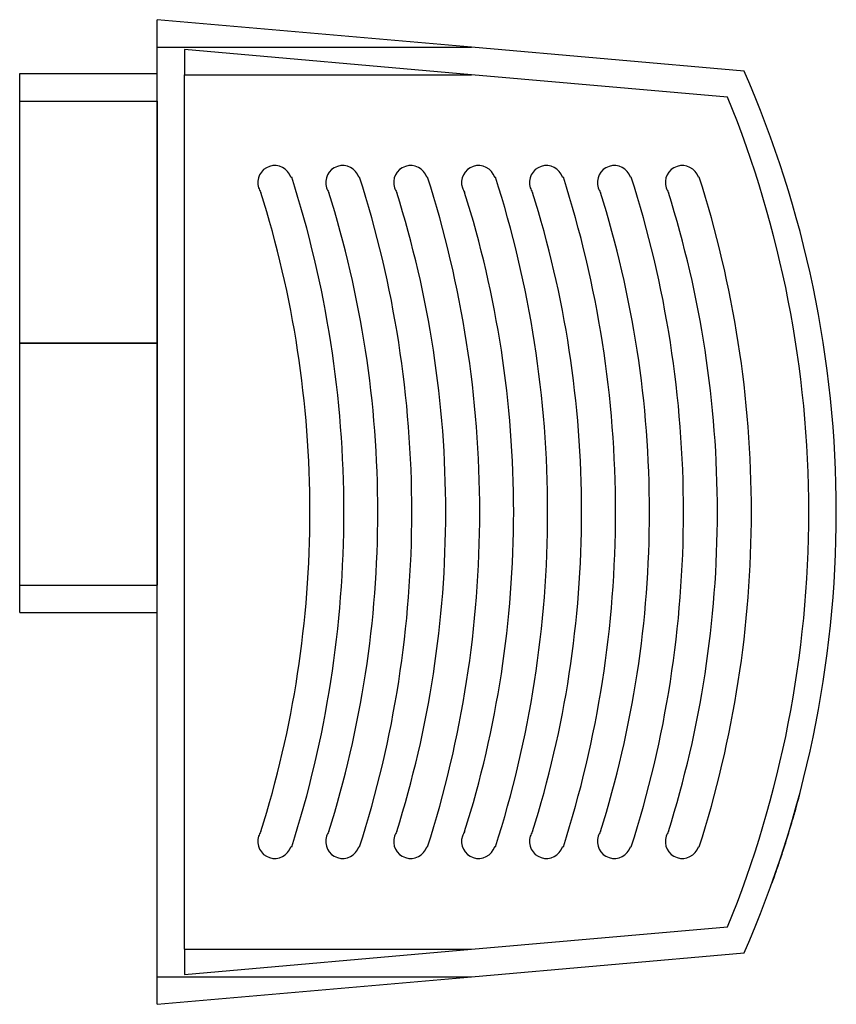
# Model space of a CAD drawing. Header units: millimetres. Extents: x -25 to 124, y -89 to 90.
import ezdxf

# ---------------------------------------------------------------- set-up
doc = ezdxf.new("R2010")
doc.units = ezdxf.units.MM
doc.layers.add('MAIN-1', color=7, linetype='Continuous')
doc.layers.add('MAIN-2', color=7, linetype='Continuous')

msp = doc.modelspace()

# ---------------------------------------------------------------- linework, layer by layer
at = {"layer": 'MAIN-1'}
for p, q in [((0, 84.5), (0, 89.5)), ((57.15, 84.5), (0, 89.5)), ((0, -84.5), (0, 84.5)), ((0, 84.5), (57.15, 84.5)), ((106.73, 80.16), (57.15, 84.5)), ((-25, 30.7), (-25, 79.7)), ((-25, 79.7), (0, 79.7)), ((-25, -18.3), (-25, 30.7)), ((-25, 30.7), (0, 30.7)), ((-25, -18.3), (0, -18.3)), ((116.67, -51.83), (116.64, -51.95)), ((116.7, -51.73), (116.67, -51.83)), ((116.72, -51.65), (116.7, -51.73)), ((116.73, -51.58), (116.72, -51.65)), ((116.75, -51.54), (116.73, -51.58)), ((116.76, -51.5), (116.75, -51.51)), ((116.75, -51.51), (116.75, -51.54)), ((116.76, -51.5), (116.76, -51.5)), ((116.21, -53.52), (116.14, -53.77)), ((116.27, -53.27), (116.21, -53.52)), ((116.34, -53.04), (116.27, -53.27)), ((116.4, -52.82), (116.34, -53.04)), ((116.46, -52.62), (116.4, -52.82)), ((116.51, -52.43), (116.46, -52.62)), ((116.55, -52.25), (116.51, -52.43)), ((116.6, -52.09), (116.55, -52.25)), ((116.64, -51.95), (116.6, -52.09)), ((115.73, -55.22), (115.63, -55.55)), ((115.82, -54.91), (115.73, -55.22)), ((115.9, -54.6), (115.82, -54.91)), ((115.99, -54.31), (115.9, -54.6)), ((116.06, -54.03), (115.99, -54.31)), ((116.14, -53.77), (116.06, -54.03)), ((115.22, -56.94), (115.11, -57.31)), ((115.33, -56.59), (115.22, -56.94)), ((115.43, -56.23), (115.33, -56.59)), ((115.53, -55.89), (115.43, -56.23)), ((115.63, -55.55), (115.53, -55.89)), ((114.67, -58.78), (114.56, -59.14)), ((114.78, -58.41), (114.67, -58.78)), ((114.89, -58.04), (114.78, -58.41)), ((115, -57.67), (114.89, -58.04)), ((115.11, -57.31), (115, -57.67)), ((114.12, -60.53), (114.01, -60.88)), ((114.23, -60.18), (114.12, -60.53)), ((114.34, -59.84), (114.23, -60.18)), ((114.45, -59.5), (114.34, -59.84)), ((114.45, -59.5), (114.44, -59.5)), ((114.56, -59.14), (114.45, -59.5)), ((113.46, -62.59), (113.35, -62.92)), ((113.57, -62.25), (113.46, -62.59)), ((113.68, -61.91), (113.57, -62.25)), ((113.79, -61.57), (113.68, -61.91)), ((113.9, -61.23), (113.79, -61.57)), ((114.01, -60.88), (113.9, -61.23)), ((112.84, -64.44), (112.74, -64.71)), ((112.93, -64.15), (112.84, -64.44)), ((113.03, -63.86), (112.93, -64.15)), ((113.13, -63.55), (113.03, -63.86)), ((113.24, -63.24), (113.13, -63.55)), ((113.35, -62.92), (113.24, -63.24)), ((112.26, -66.12), (112.19, -66.31)), ((112.33, -65.91), (112.26, -66.12)), ((112.41, -65.69), (112.33, -65.91)), ((112.49, -65.46), (112.41, -65.69)), ((112.57, -65.22), (112.49, -65.46)), ((112.65, -64.97), (112.57, -65.22)), ((112.74, -64.71), (112.65, -64.97)), ((111.78, -67.47), (111.77, -67.49)), ((111.77, -67.49), (111.77, -67.5)), ((111.77, -67.5), (111.77, -67.5)), ((111.79, -67.43), (111.78, -67.47)), ((111.81, -67.37), (111.79, -67.43)), ((111.84, -67.29), (111.81, -67.37)), ((111.87, -67.2), (111.84, -67.29)), ((111.91, -67.09), (111.87, -67.2)), ((111.96, -66.97), (111.91, -67.09)), ((112.01, -66.83), (111.96, -66.97)), ((112.06, -66.67), (112.01, -66.83)), ((112.12, -66.5), (112.06, -66.67)), ((112.19, -66.31), (112.12, -66.5)), ((57.15, -84.5), (106.73, -80.16)), ((0, -89.5), (0, -84.5)), ((0, -89.5), (57.15, -84.5)), ((0, -84.5), (57.15, -84.5))]:
    msp.add_line(p, q, dxfattribs=at)
for start, end in [(0, 23.6289), (336.3711, 0)]:
    msp.add_arc((-76.5, 0), 200, start, end, dxfattribs=at)
at = {"layer": 'MAIN-2'}
for p, q in [((0, 89.5), (0, 89.5)), ((0, 84.5), (57.15, 84.5)), ((57.15, 79.5), (5, 84.06)), ((5, 84.06), (5, 84.06)), ((5, 84.06), (5, 79.5)), ((5, 79.5), (57.15, 79.5)), ((5, -79.5), (5, 79.5)), ((5, 79.5), (57.15, 79.5)), ((103.73, 75.42), (57.15, 79.5)), ((106.73, 80.16), (106.73, 80.16)), ((103.73, 75.42), (103.73, 75.42)), ((-25, 74.7), (0, 74.7)), ((0, 74.7), (0, 30.7)), ((24.32, 60.85), (24.47, 60.9)), ((24.47, 60.9), (24.47, 60.9)), ((36.67, 60.85), (36.82, 60.9)), ((36.82, 60.9), (36.82, 60.9)), ((49.02, 60.85), (49.17, 60.9)), ((49.17, 60.9), (49.17, 60.9)), ((61.37, 60.85), (61.52, 60.9)), ((61.52, 60.9), (61.52, 60.9)), ((73.72, 60.85), (73.87, 60.9)), ((73.87, 60.9), (73.87, 60.9)), ((86.07, 60.85), (86.22, 60.9)), ((86.22, 60.9), (86.22, 60.9)), ((98.42, 60.85), (98.57, 60.9)), ((98.57, 60.9), (98.57, 60.9)), ((24.32, 60.85), (24.32, 60.85)), ((36.67, 60.85), (36.67, 60.85)), ((49.02, 60.85), (49.02, 60.85)), ((61.37, 60.85), (61.37, 60.85)), ((73.72, 60.85), (73.72, 60.85)), ((86.07, 60.85), (86.07, 60.85)), ((98.42, 60.85), (98.42, 60.85)), ((18.45, 58.94), (18.45, 58.94)), ((18.87, 58.1), (18.87, 58.1)), ((30.8, 58.94), (30.8, 58.94)), ((31.22, 58.1), (31.22, 58.1)), ((43.15, 58.94), (43.15, 58.94)), ((43.57, 58.1), (43.57, 58.1)), ((55.5, 58.94), (55.5, 58.94)), ((55.92, 58.1), (55.92, 58.1)), ((67.85, 58.94), (67.85, 58.94)), ((68.27, 58.1), (68.27, 58.1)), ((80.2, 58.94), (80.2, 58.94)), ((80.62, 58.1), (80.62, 58.1)), ((92.55, 58.94), (92.55, 58.94)), ((92.97, 58.1), (92.97, 58.1)), ((0, 30.7), (-25, 30.7)), ((-25, 30.7), (0, 30.7)), ((0, 30.7), (-25, 30.7)), ((0, 30.7), (0, -13.3)), ((118.5, 0), (118.5, 0)), ((123.5, 0), (123.5, 0)), ((27.79, 0), (27.79, 0)), ((33.96, 0), (33.96, 0)), ((40.14, 0), (40.14, 0)), ((46.31, 0), (46.31, 0)), ((52.49, 0), (52.49, 0)), ((58.66, 0), (58.66, 0)), ((64.84, 0), (64.84, 0)), ((71.01, 0), (71.01, 0)), ((77.19, 0), (77.19, 0)), ((83.36, 0), (83.36, 0)), ((89.54, 0), (89.54, 0)), ((95.71, 0), (95.71, 0)), ((101.89, 0), (101.89, 0)), ((108.06, 0), (108.06, 0)), ((-25, -13.3), (0, -13.3)), ((18.45, -58.94), (18.45, -58.94)), ((18.87, -58.1), (18.87, -58.1)), ((30.8, -58.94), (30.8, -58.94)), ((31.22, -58.1), (31.22, -58.1)), ((43.15, -58.94), (43.15, -58.94)), ((43.57, -58.1), (43.57, -58.1)), ((55.5, -58.94), (55.5, -58.94)), ((55.92, -58.1), (55.92, -58.1)), ((67.85, -58.94), (67.85, -58.94)), ((68.27, -58.1), (68.27, -58.1)), ((80.2, -58.94), (80.2, -58.94)), ((80.62, -58.1), (80.62, -58.1)), ((92.55, -58.94), (92.55, -58.94)), ((92.97, -58.1), (92.97, -58.1)), ((24.32, -60.85), (24.32, -60.85)), ((24.47, -60.9), (24.32, -60.85)), ((36.67, -60.85), (36.67, -60.85)), ((36.82, -60.9), (36.67, -60.85)), ((49.02, -60.85), (49.02, -60.85)), ((49.17, -60.9), (49.02, -60.85)), ((61.37, -60.85), (61.37, -60.85)), ((61.52, -60.9), (61.37, -60.85)), ((73.72, -60.85), (73.72, -60.85)), ((73.87, -60.9), (73.72, -60.85)), ((86.07, -60.85), (86.07, -60.85)), ((86.22, -60.9), (86.07, -60.85)), ((98.42, -60.85), (98.42, -60.85)), ((98.57, -60.9), (98.42, -60.85)), ((114.44, -59.5), (114.45, -59.5)), ((24.47, -60.9), (24.47, -60.9)), ((36.82, -60.9), (36.82, -60.9)), ((49.17, -60.9), (49.17, -60.9)), ((61.52, -60.9), (61.52, -60.9)), ((73.87, -60.9), (73.87, -60.9)), ((86.22, -60.9), (86.22, -60.9)), ((98.57, -60.9), (98.57, -60.9)), ((57.15, -79.5), (103.73, -75.42)), ((103.73, -75.42), (103.73, -75.42)), ((5, -79.5), (57.15, -79.5)), ((5, -84.06), (57.15, -79.5)), ((5, -79.5), (57.15, -79.5)), ((5, -79.5), (5, -84.06)), ((106.73, -80.16), (106.73, -80.16)), ((5, -84.06), (5, -84.06)), ((0, -84.5), (57.15, -84.5)), ((0, -89.5), (0, -89.5))]:
    msp.add_line(p, q, dxfattribs=at)
for centre, radius, start, end in [((-81.5, 0), 200, 0, 22.1556), ((21.39, 59.9), 3.09, 18, 198), ((33.74, 59.9), 3.09, 18, 198), ((46.09, 59.9), 3.09, 18, 198), ((58.44, 59.9), 3.09, 18, 198), ((70.79, 59.9), 3.09, 18, 198), ((83.14, 59.9), 3.09, 18, 198), ((95.49, 59.9), 3.09, 18, 198), ((-166.04, 0), 200, 0, 17.7267), ((-153.69, 0), 200, 0, 17.7267), ((-141.34, 0), 200, 0, 17.7267), ((-128.99, 0), 200, 0, 17.7267), ((-116.64, 0), 200, 0, 17.7267), ((-104.29, 0), 200, 0, 17.7267), ((-91.94, 0), 200, 0, 17.7267), ((21.39, 59.9), 3.09, 198, 215.4444), ((-166.04, 0), 193.82, 0, 17.4443), ((33.74, 59.9), 3.09, 198, 215.4444), ((-153.69, 0), 193.82, 0, 17.4443), ((46.09, 59.9), 3.09, 198, 215.4444), ((-141.34, 0), 193.82, 0, 17.4443), ((58.44, 59.9), 3.09, 198, 215.4444), ((-128.99, 0), 193.82, 0, 17.4443), ((70.79, 59.9), 3.09, 198, 215.4444), ((-116.64, 0), 193.82, 0, 17.4443), ((83.14, 59.9), 3.09, 198, 215.4444), ((-104.29, 0), 193.82, 0, 17.4443), ((95.49, 59.9), 3.09, 198, 215.4444), ((-91.94, 0), 193.82, 0, 17.4443), ((-166.04, 0), 193.82, 342.5557, 0), ((-166.04, 0), 200, 342.2733, 0), ((-153.69, 0), 193.82, 342.5557, 0), ((-153.69, 0), 200, 342.2733, 0), ((-141.34, 0), 193.82, 342.5557, 0), ((-141.34, 0), 200, 342.2733, 0), ((-128.99, 0), 193.82, 342.5557, 0), ((-128.99, 0), 200, 342.2733, 0), ((-116.64, 0), 193.82, 342.5557, 0), ((-116.64, 0), 200, 342.2733, 0), ((-104.29, 0), 193.82, 342.5557, 0), ((-104.29, 0), 200, 342.2733, 0), ((-91.94, 0), 193.82, 342.5557, 0), ((-91.94, 0), 200, 342.2733, 0), ((-81.5, 0), 200, 337.8444, 0), ((21.39, -59.9), 3.09, 162, 342), ((21.39, -59.9), 3.09, 144.5556, 162), ((33.74, -59.9), 3.09, 162, 342), ((33.74, -59.9), 3.09, 144.5556, 162), ((46.09, -59.9), 3.09, 162, 342), ((46.09, -59.9), 3.09, 144.5556, 162), ((58.44, -59.9), 3.09, 162, 342), ((58.44, -59.9), 3.09, 144.5556, 162), ((70.79, -59.9), 3.09, 162, 342), ((70.79, -59.9), 3.09, 144.5556, 162), ((83.14, -59.9), 3.09, 162, 342), ((83.14, -59.9), 3.09, 144.5556, 162), ((95.49, -59.9), 3.09, 162, 342), ((95.49, -59.9), 3.09, 144.5556, 162)]:
    msp.add_arc(centre, radius, start, end, dxfattribs=at)

doc.saveas('drawing.dxf')
